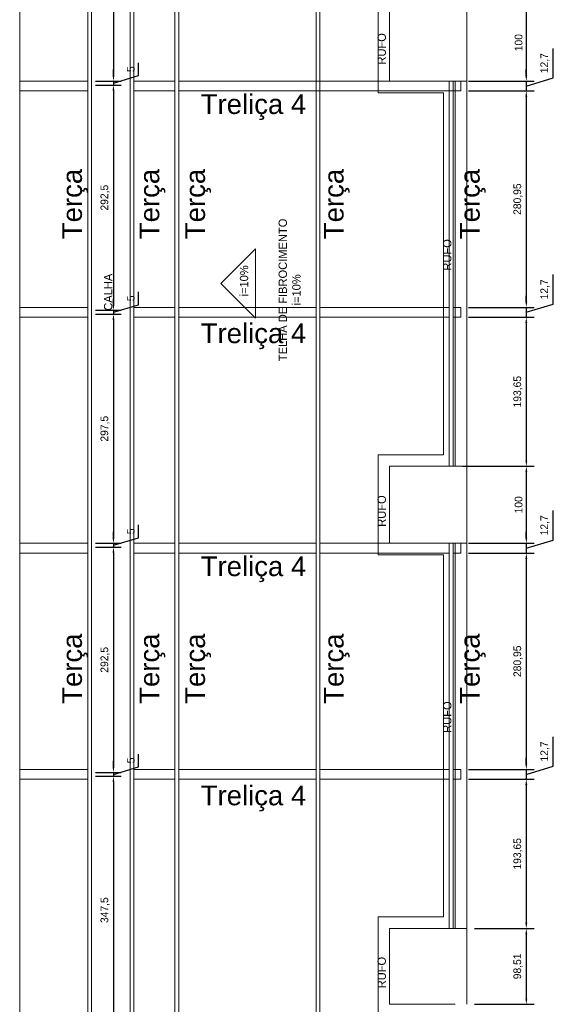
# Model space of a CAD drawing. Header units: millimetres. Extents: x -125 to 300, y 6 to 90.
# Tile 3 of 132: x -103 to -89, y 25 to 50. Entities that reach past the tile are written whole.
import ezdxf

# ---------------------------------------------------------------- set-up
doc = ezdxf.new("R2010")
doc.units = ezdxf.units.MM
for name, color, linetype, lineweight in [('ARQUITETURA', 252, 'Continuous', 18), ('COTAS', 7, 'Continuous', 9), ('Nomenclatura', 90, 'Continuous', 9), ('PERFIS METÁLICOS', 2, 'Continuous', 0), ('TERÇAS', 10, 'Continuous', 0)]:
    doc.layers.add(name, color=color, linetype=linetype, lineweight=lineweight)
doc.styles.add('ARIAL', font='arial.ttf')
doc.styles.add('Century Gothic_2', font='GOTHIC.TTF', dxfattribs={"height": 0.107783})
doc.dimstyles.new('ISO-50', dxfattribs={"dimtxt": 0.2, "dimasz": 0.15, "dimexe": 0.2, "dimexo": 0.2, "dimgap": 0.1, "dimtad": 1, "dimlfac": 50, "dimtxsty": 'Standard', "dimcen": 0.15, "dimclrd": 256, "dimadec": 0, "dimazin": 0, "dimtfac": 1, "dimtmove": 0, "dimatfit": 3, "dimfxl": 0, "dimarcsym": 0})

# ---------------------------------------------------------------- blocks, each defined once
blk = doc.blocks.new('*D25')
at = {"layer": 'COTAS', "color": 0, "lineweight": -2, "transparency": 16777216}
for p, q in [((-100.698, 54.68), (-100.03, 54.68)), ((-100.698, 48.73), (-100.03, 48.73))]:
    blk.add_line(p, q, dxfattribs=at)
at = {"layer": 'COTAS', "lineweight": -2, "transparency": 16777216}
blk.add_line((-100.23, 54.53), (-100.23, 48.88), dxfattribs=at)
at = {"layer": 'COTAS', "transparency": 16777216}
for points in [[(-100.255, 54.53), (-100.205, 54.53), (-100.23, 54.68)], [(-100.255, 48.88), (-100.205, 48.88), (-100.23, 48.73)]]:
    blk.add_solid(points, dxfattribs=at)
at = {"layer": 'Defpoints', "color": 0, "transparency": 16777216}
for p in [(-100.898, 54.68), (-100.898, 48.73), (-100.23, 48.73)]:
    blk.add_point(p, dxfattribs=at)
at = {"layer": 'COTAS', "color": 0, "transparency": 16777216, "insert": (-100.447, 51.705), "char_height": 0.2, "attachment_point": 5, "rotation": 90}
blk.add_mtext('297,5', dxfattribs=at)
blk = doc.blocks.new('*D26')
at = {"layer": 'COTAS', "lineweight": -2, "transparency": 16777216}
for p, q in [((-99.58, 48.875), (-99.58, 49.209)), ((-100.23, 48.88), (-100.23, 49.03)), ((-100.23, 48.68), (-99.58, 48.875)), ((-100.23, 48.73), (-100.23, 48.63)), ((-100.23, 48.73), (-100.23, 48.63)), ((-100.23, 48.48), (-100.23, 48.33))]:
    blk.add_line(p, q, dxfattribs=at)
at = {"layer": 'COTAS', "color": 0, "lineweight": -2, "transparency": 16777216}
for p, q in [((-100.698, 48.73), (-100.03, 48.73)), ((-100.698, 48.63), (-100.03, 48.63))]:
    blk.add_line(p, q, dxfattribs=at)
at = {"layer": 'COTAS', "transparency": 16777216}
for points in [[(-100.255, 48.88), (-100.205, 48.88), (-100.23, 48.73)], [(-100.255, 48.48), (-100.205, 48.48), (-100.23, 48.63)]]:
    blk.add_solid(points, dxfattribs=at)
at = {"layer": 'Defpoints', "color": 0, "transparency": 16777216}
for p in [(-100.898, 48.73), (-100.898, 48.63), (-100.23, 48.63)]:
    blk.add_point(p, dxfattribs=at)
at = {"layer": 'COTAS', "color": 0, "transparency": 16777216, "insert": (-99.78, 49.042), "char_height": 0.2, "attachment_point": 5, "rotation": 90}
blk.add_mtext('5', dxfattribs=at)
blk = doc.blocks.new('*D27')
at = {"layer": 'COTAS', "color": 0, "lineweight": -2, "transparency": 16777216}
for p, q in [((-100.698, 48.63), (-100.03, 48.63)), ((-100.698, 42.78), (-100.03, 42.78))]:
    blk.add_line(p, q, dxfattribs=at)
at = {"layer": 'COTAS', "lineweight": -2, "transparency": 16777216}
blk.add_line((-100.23, 48.48), (-100.23, 42.93), dxfattribs=at)
at = {"layer": 'COTAS', "transparency": 16777216}
for points in [[(-100.255, 48.48), (-100.205, 48.48), (-100.23, 48.63)], [(-100.255, 42.93), (-100.205, 42.93), (-100.23, 42.78)]]:
    blk.add_solid(points, dxfattribs=at)
at = {"layer": 'Defpoints', "color": 0, "transparency": 16777216}
for p in [(-100.898, 48.63), (-100.898, 42.78), (-100.23, 42.78)]:
    blk.add_point(p, dxfattribs=at)
at = {"layer": 'COTAS', "color": 0, "transparency": 16777216, "insert": (-100.447, 45.705), "char_height": 0.2, "attachment_point": 5, "rotation": 90}
blk.add_mtext('292,5', dxfattribs=at)
blk = doc.blocks.new('*D28')
at = {"layer": 'COTAS', "lineweight": -2, "transparency": 16777216}
for p, q in [((-99.58, 42.925), (-99.58, 43.259)), ((-100.23, 42.93), (-100.23, 43.08)), ((-100.23, 42.73), (-99.58, 42.925)), ((-100.23, 42.78), (-100.23, 42.68)), ((-100.23, 42.78), (-100.23, 42.68)), ((-100.23, 42.53), (-100.23, 42.38))]:
    blk.add_line(p, q, dxfattribs=at)
at = {"layer": 'COTAS', "color": 0, "lineweight": -2, "transparency": 16777216}
for p, q in [((-100.698, 42.78), (-100.03, 42.78)), ((-100.698, 42.68), (-100.03, 42.68))]:
    blk.add_line(p, q, dxfattribs=at)
at = {"layer": 'COTAS', "transparency": 16777216}
for points in [[(-100.255, 42.93), (-100.205, 42.93), (-100.23, 42.78)], [(-100.255, 42.53), (-100.205, 42.53), (-100.23, 42.68)]]:
    blk.add_solid(points, dxfattribs=at)
at = {"layer": 'Defpoints', "color": 0, "transparency": 16777216}
for p in [(-100.898, 42.78), (-100.898, 42.68), (-100.23, 42.68)]:
    blk.add_point(p, dxfattribs=at)
at = {"layer": 'COTAS', "color": 0, "transparency": 16777216, "insert": (-99.78, 43.092), "char_height": 0.2, "attachment_point": 5, "rotation": 90}
blk.add_mtext('5', dxfattribs=at)
blk = doc.blocks.new('*D29')
at = {"layer": 'COTAS', "color": 0, "lineweight": -2, "transparency": 16777216}
for p, q in [((-100.698, 42.68), (-100.03, 42.68)), ((-100.698, 36.73), (-100.03, 36.73))]:
    blk.add_line(p, q, dxfattribs=at)
at = {"layer": 'COTAS', "lineweight": -2, "transparency": 16777216}
blk.add_line((-100.23, 42.53), (-100.23, 36.88), dxfattribs=at)
at = {"layer": 'COTAS', "transparency": 16777216}
for points in [[(-100.255, 42.53), (-100.205, 42.53), (-100.23, 42.68)], [(-100.255, 36.88), (-100.205, 36.88), (-100.23, 36.73)]]:
    blk.add_solid(points, dxfattribs=at)
at = {"layer": 'Defpoints', "color": 0, "transparency": 16777216}
for p in [(-100.898, 42.68), (-100.898, 36.73), (-100.23, 36.73)]:
    blk.add_point(p, dxfattribs=at)
at = {"layer": 'COTAS', "color": 0, "transparency": 16777216, "insert": (-100.447, 39.705), "char_height": 0.2, "attachment_point": 5, "rotation": 90}
blk.add_mtext('297,5', dxfattribs=at)
blk = doc.blocks.new('*D30')
at = {"layer": 'COTAS', "lineweight": -2, "transparency": 16777216}
for p, q in [((-99.58, 36.875), (-99.58, 37.209)), ((-100.23, 36.88), (-100.23, 37.03)), ((-100.23, 36.68), (-99.58, 36.875)), ((-100.23, 36.73), (-100.23, 36.63)), ((-100.23, 36.73), (-100.23, 36.63)), ((-100.23, 36.48), (-100.23, 36.33))]:
    blk.add_line(p, q, dxfattribs=at)
at = {"layer": 'COTAS', "color": 0, "lineweight": -2, "transparency": 16777216}
for p, q in [((-100.698, 36.73), (-100.03, 36.73)), ((-100.698, 36.63), (-100.03, 36.63))]:
    blk.add_line(p, q, dxfattribs=at)
at = {"layer": 'COTAS', "transparency": 16777216}
for points in [[(-100.255, 36.88), (-100.205, 36.88), (-100.23, 36.73)], [(-100.255, 36.48), (-100.205, 36.48), (-100.23, 36.63)]]:
    blk.add_solid(points, dxfattribs=at)
at = {"layer": 'Defpoints', "color": 0, "transparency": 16777216}
for p in [(-100.898, 36.73), (-100.898, 36.63), (-100.23, 36.63)]:
    blk.add_point(p, dxfattribs=at)
at = {"layer": 'COTAS', "color": 0, "transparency": 16777216, "insert": (-99.78, 37.042), "char_height": 0.2, "attachment_point": 5, "rotation": 90}
blk.add_mtext('5', dxfattribs=at)
blk = doc.blocks.new('*D31')
at = {"layer": 'COTAS', "color": 0, "lineweight": -2, "transparency": 16777216}
for p, q in [((-100.698, 36.63), (-100.03, 36.63)), ((-100.698, 30.78), (-100.03, 30.78))]:
    blk.add_line(p, q, dxfattribs=at)
at = {"layer": 'COTAS', "lineweight": -2, "transparency": 16777216}
blk.add_line((-100.23, 36.48), (-100.23, 30.93), dxfattribs=at)
at = {"layer": 'COTAS', "transparency": 16777216}
for points in [[(-100.255, 36.48), (-100.205, 36.48), (-100.23, 36.63)], [(-100.255, 30.93), (-100.205, 30.93), (-100.23, 30.78)]]:
    blk.add_solid(points, dxfattribs=at)
at = {"layer": 'Defpoints', "color": 0, "transparency": 16777216}
for p in [(-100.898, 36.63), (-100.898, 30.78), (-100.23, 30.78)]:
    blk.add_point(p, dxfattribs=at)
at = {"layer": 'COTAS', "color": 0, "transparency": 16777216, "insert": (-100.447, 33.705), "char_height": 0.2, "attachment_point": 5, "rotation": 90}
blk.add_mtext('292,5', dxfattribs=at)
blk = doc.blocks.new('*D32')
at = {"layer": 'COTAS', "lineweight": -2, "transparency": 16777216}
for p, q in [((-99.58, 30.925), (-99.58, 31.259)), ((-100.23, 30.93), (-100.23, 31.08)), ((-100.23, 30.73), (-99.58, 30.925)), ((-100.23, 30.78), (-100.23, 30.68)), ((-100.23, 30.78), (-100.23, 30.68)), ((-100.23, 30.53), (-100.23, 30.38))]:
    blk.add_line(p, q, dxfattribs=at)
at = {"layer": 'COTAS', "color": 0, "lineweight": -2, "transparency": 16777216}
for p, q in [((-100.698, 30.78), (-100.03, 30.78)), ((-100.698, 30.68), (-100.03, 30.68))]:
    blk.add_line(p, q, dxfattribs=at)
at = {"layer": 'COTAS', "transparency": 16777216}
for points in [[(-100.255, 30.93), (-100.205, 30.93), (-100.23, 30.78)], [(-100.255, 30.53), (-100.205, 30.53), (-100.23, 30.68)]]:
    blk.add_solid(points, dxfattribs=at)
at = {"layer": 'Defpoints', "color": 0, "transparency": 16777216}
for p in [(-100.898, 30.78), (-100.898, 30.68), (-100.23, 30.68)]:
    blk.add_point(p, dxfattribs=at)
at = {"layer": 'COTAS', "color": 0, "transparency": 16777216, "insert": (-99.78, 31.092), "char_height": 0.2, "attachment_point": 5, "rotation": 90}
blk.add_mtext('5', dxfattribs=at)
blk = doc.blocks.new('*D33')
at = {"layer": 'COTAS', "color": 0, "lineweight": -2, "transparency": 16777216}
for p, q in [((-100.698, 30.68), (-100.03, 30.68)), ((-100.698, 23.73), (-100.03, 23.73))]:
    blk.add_line(p, q, dxfattribs=at)
at = {"layer": 'COTAS', "lineweight": -2, "transparency": 16777216}
blk.add_line((-100.23, 30.53), (-100.23, 23.88), dxfattribs=at)
at = {"layer": 'COTAS', "transparency": 16777216}
for points in [[(-100.255, 30.53), (-100.205, 30.53), (-100.23, 30.68)], [(-100.255, 23.88), (-100.205, 23.88), (-100.23, 23.73)]]:
    blk.add_solid(points, dxfattribs=at)
at = {"layer": 'Defpoints', "color": 0, "transparency": 16777216}
for p in [(-100.898, 30.68), (-100.898, 23.73), (-100.23, 23.73)]:
    blk.add_point(p, dxfattribs=at)
at = {"layer": 'COTAS', "color": 0, "transparency": 16777216, "insert": (-100.447, 27.205), "char_height": 0.2, "attachment_point": 5, "rotation": 90}
blk.add_mtext('347,5', dxfattribs=at)
blk = doc.blocks.new('*D362')
at = {"layer": 'COTAS', "color": 0, "lineweight": -2, "transparency": 16777216}
for p, q in [((-91.013, 50.73), (-89.315, 50.73)), ((-91.013, 48.73), (-89.315, 48.73))]:
    blk.add_line(p, q, dxfattribs=at)
at = {"layer": 'COTAS', "lineweight": -2, "transparency": 16777216}
blk.add_line((-89.515, 50.58), (-89.515, 48.88), dxfattribs=at)
at = {"layer": 'COTAS', "transparency": 16777216}
for points in [[(-89.54, 50.58), (-89.49, 50.58), (-89.515, 50.73)], [(-89.54, 48.88), (-89.49, 48.88), (-89.515, 48.73)]]:
    blk.add_solid(points, dxfattribs=at)
at = {"layer": 'Defpoints', "color": 0, "transparency": 16777216}
for p in [(-91.213, 50.73), (-91.213, 48.73), (-89.515, 48.73)]:
    blk.add_point(p, dxfattribs=at)
at = {"layer": 'COTAS', "color": 0, "transparency": 16777216, "insert": (-89.715, 49.73), "char_height": 0.2, "attachment_point": 5, "rotation": 90}
blk.add_mtext('100', dxfattribs=at)
blk = doc.blocks.new('*D363')
at = {"layer": 'COTAS', "lineweight": -2, "transparency": 16777216}
for p, q in [((-88.815, 48.813), (-88.815, 49.58)), ((-89.515, 48.88), (-89.515, 49.03)), ((-89.515, 48.603), (-88.815, 48.813)), ((-89.515, 48.73), (-89.515, 48.476)), ((-89.515, 48.73), (-89.515, 48.476)), ((-89.515, 48.326), (-89.515, 48.176))]:
    blk.add_line(p, q, dxfattribs=at)
at = {"layer": 'COTAS', "color": 0, "lineweight": -2, "transparency": 16777216}
for p, q in [((-91.013, 48.73), (-89.315, 48.73)), ((-91.013, 48.476), (-89.315, 48.476))]:
    blk.add_line(p, q, dxfattribs=at)
at = {"layer": 'COTAS', "transparency": 16777216}
for points in [[(-89.54, 48.88), (-89.49, 48.88), (-89.515, 48.73)], [(-89.54, 48.326), (-89.49, 48.326), (-89.515, 48.476)]]:
    blk.add_solid(points, dxfattribs=at)
at = {"layer": 'Defpoints', "color": 0, "transparency": 16777216}
for p in [(-91.213, 48.73), (-91.213, 48.476), (-89.515, 48.476)]:
    blk.add_point(p, dxfattribs=at)
at = {"layer": 'COTAS', "color": 0, "transparency": 16777216, "insert": (-89.031, 49.197), "char_height": 0.2, "attachment_point": 5, "rotation": 90}
blk.add_mtext('12,7', dxfattribs=at)
blk = doc.blocks.new('*D364')
at = {"layer": 'COTAS', "color": 0, "lineweight": -2, "transparency": 16777216}
for p, q in [((-91.013, 48.476), (-89.315, 48.476)), ((-91.013, 42.857), (-89.315, 42.857))]:
    blk.add_line(p, q, dxfattribs=at)
at = {"layer": 'COTAS', "lineweight": -2, "transparency": 16777216}
blk.add_line((-89.515, 48.326), (-89.515, 43.007), dxfattribs=at)
at = {"layer": 'COTAS', "transparency": 16777216}
for points in [[(-89.54, 48.326), (-89.49, 48.326), (-89.515, 48.476)], [(-89.54, 43.007), (-89.49, 43.007), (-89.515, 42.857)]]:
    blk.add_solid(points, dxfattribs=at)
at = {"layer": 'Defpoints', "color": 0, "transparency": 16777216}
for p in [(-91.213, 48.476), (-91.213, 42.857), (-89.515, 42.857)]:
    blk.add_point(p, dxfattribs=at)
at = {"layer": 'COTAS', "color": 0, "transparency": 16777216, "insert": (-89.731, 45.667), "char_height": 0.2, "attachment_point": 5, "rotation": 90}
blk.add_mtext('280,95', dxfattribs=at)
blk = doc.blocks.new('*D365')
at = {"layer": 'COTAS', "lineweight": -2, "transparency": 16777216}
for p, q in [((-88.815, 42.94), (-88.815, 43.707)), ((-89.515, 43.007), (-89.515, 43.157)), ((-89.515, 42.73), (-88.815, 42.94)), ((-89.515, 42.857), (-89.515, 42.603)), ((-89.515, 42.857), (-89.515, 42.603)), ((-89.515, 42.453), (-89.515, 42.303))]:
    blk.add_line(p, q, dxfattribs=at)
at = {"layer": 'COTAS', "color": 0, "lineweight": -2, "transparency": 16777216}
for p, q in [((-91.013, 42.857), (-89.315, 42.857)), ((-91.013, 42.603), (-89.315, 42.603))]:
    blk.add_line(p, q, dxfattribs=at)
at = {"layer": 'COTAS', "transparency": 16777216}
for points in [[(-89.54, 43.007), (-89.49, 43.007), (-89.515, 42.857)], [(-89.54, 42.453), (-89.49, 42.453), (-89.515, 42.603)]]:
    blk.add_solid(points, dxfattribs=at)
at = {"layer": 'Defpoints', "color": 0, "transparency": 16777216}
for p in [(-91.213, 42.857), (-91.213, 42.603), (-89.515, 42.603)]:
    blk.add_point(p, dxfattribs=at)
at = {"layer": 'COTAS', "color": 0, "transparency": 16777216, "insert": (-89.031, 43.324), "char_height": 0.2, "attachment_point": 5, "rotation": 90}
blk.add_mtext('12,7', dxfattribs=at)
blk = doc.blocks.new('*D366')
at = {"layer": 'COTAS', "color": 0, "lineweight": -2, "transparency": 16777216}
for p, q in [((-91.013, 42.603), (-89.315, 42.603)), ((-91.163, 38.73), (-89.315, 38.73))]:
    blk.add_line(p, q, dxfattribs=at)
at = {"layer": 'COTAS', "lineweight": -2, "transparency": 16777216}
blk.add_line((-89.515, 42.453), (-89.515, 38.88), dxfattribs=at)
at = {"layer": 'COTAS', "transparency": 16777216}
for points in [[(-89.54, 42.453), (-89.49, 42.453), (-89.515, 42.603)], [(-89.54, 38.88), (-89.49, 38.88), (-89.515, 38.73)]]:
    blk.add_solid(points, dxfattribs=at)
at = {"layer": 'Defpoints', "color": 0, "transparency": 16777216}
for p in [(-91.213, 42.603), (-91.363, 38.73), (-89.515, 38.73)]:
    blk.add_point(p, dxfattribs=at)
at = {"layer": 'COTAS', "color": 0, "transparency": 16777216, "insert": (-89.731, 40.667), "char_height": 0.2, "attachment_point": 5, "rotation": 90}
blk.add_mtext('193,65', dxfattribs=at)
blk = doc.blocks.new('*D367')
at = {"layer": 'COTAS', "color": 0, "lineweight": -2, "transparency": 16777216}
for p, q in [((-91.163, 38.73), (-89.315, 38.73)), ((-91.013, 36.73), (-89.315, 36.73))]:
    blk.add_line(p, q, dxfattribs=at)
at = {"layer": 'COTAS', "lineweight": -2, "transparency": 16777216}
blk.add_line((-89.515, 38.58), (-89.515, 36.88), dxfattribs=at)
at = {"layer": 'COTAS', "transparency": 16777216}
for points in [[(-89.54, 38.58), (-89.49, 38.58), (-89.515, 38.73)], [(-89.54, 36.88), (-89.49, 36.88), (-89.515, 36.73)]]:
    blk.add_solid(points, dxfattribs=at)
at = {"layer": 'Defpoints', "color": 0, "transparency": 16777216}
for p in [(-91.363, 38.73), (-91.213, 36.73), (-89.515, 36.73)]:
    blk.add_point(p, dxfattribs=at)
at = {"layer": 'COTAS', "color": 0, "transparency": 16777216, "insert": (-89.715, 37.73), "char_height": 0.2, "attachment_point": 5, "rotation": 90}
blk.add_mtext('100', dxfattribs=at)
blk = doc.blocks.new('*D368')
at = {"layer": 'COTAS', "lineweight": -2, "transparency": 16777216}
for p, q in [((-88.815, 36.813), (-88.815, 37.58)), ((-89.515, 36.88), (-89.515, 37.03)), ((-89.515, 36.603), (-88.815, 36.813)), ((-89.515, 36.73), (-89.515, 36.476)), ((-89.515, 36.73), (-89.515, 36.476)), ((-89.515, 36.326), (-89.515, 36.176))]:
    blk.add_line(p, q, dxfattribs=at)
at = {"layer": 'COTAS', "color": 0, "lineweight": -2, "transparency": 16777216}
for p, q in [((-91.013, 36.73), (-89.315, 36.73)), ((-91.013, 36.476), (-89.315, 36.476))]:
    blk.add_line(p, q, dxfattribs=at)
at = {"layer": 'COTAS', "transparency": 16777216}
for points in [[(-89.54, 36.88), (-89.49, 36.88), (-89.515, 36.73)], [(-89.54, 36.326), (-89.49, 36.326), (-89.515, 36.476)]]:
    blk.add_solid(points, dxfattribs=at)
at = {"layer": 'Defpoints', "color": 0, "transparency": 16777216}
for p in [(-91.213, 36.73), (-91.213, 36.476), (-89.515, 36.476)]:
    blk.add_point(p, dxfattribs=at)
at = {"layer": 'COTAS', "color": 0, "transparency": 16777216, "insert": (-89.031, 37.197), "char_height": 0.2, "attachment_point": 5, "rotation": 90}
blk.add_mtext('12,7', dxfattribs=at)
blk = doc.blocks.new('*D369')
at = {"layer": 'COTAS', "color": 0, "lineweight": -2, "transparency": 16777216}
for p, q in [((-91.013, 36.476), (-89.315, 36.476)), ((-91.013, 30.857), (-89.315, 30.857))]:
    blk.add_line(p, q, dxfattribs=at)
at = {"layer": 'COTAS', "lineweight": -2, "transparency": 16777216}
blk.add_line((-89.515, 36.326), (-89.515, 31.007), dxfattribs=at)
at = {"layer": 'COTAS', "transparency": 16777216}
for points in [[(-89.54, 36.326), (-89.49, 36.326), (-89.515, 36.476)], [(-89.54, 31.007), (-89.49, 31.007), (-89.515, 30.857)]]:
    blk.add_solid(points, dxfattribs=at)
at = {"layer": 'Defpoints', "color": 0, "transparency": 16777216}
for p in [(-91.213, 36.476), (-91.213, 30.857), (-89.515, 30.857)]:
    blk.add_point(p, dxfattribs=at)
at = {"layer": 'COTAS', "color": 0, "transparency": 16777216, "insert": (-89.731, 33.667), "char_height": 0.2, "attachment_point": 5, "rotation": 90}
blk.add_mtext('280,95', dxfattribs=at)
blk = doc.blocks.new('*D370')
at = {"layer": 'COTAS', "lineweight": -2, "transparency": 16777216}
for p, q in [((-88.815, 30.94), (-88.815, 31.707)), ((-89.515, 31.007), (-89.515, 31.157)), ((-89.515, 30.73), (-88.815, 30.94)), ((-89.515, 30.857), (-89.515, 30.603)), ((-89.515, 30.857), (-89.515, 30.603)), ((-89.515, 30.453), (-89.515, 30.303))]:
    blk.add_line(p, q, dxfattribs=at)
at = {"layer": 'COTAS', "color": 0, "lineweight": -2, "transparency": 16777216}
for p, q in [((-91.013, 30.857), (-89.315, 30.857)), ((-91.013, 30.603), (-89.315, 30.603))]:
    blk.add_line(p, q, dxfattribs=at)
at = {"layer": 'COTAS', "transparency": 16777216}
for points in [[(-89.54, 31.007), (-89.49, 31.007), (-89.515, 30.857)], [(-89.54, 30.453), (-89.49, 30.453), (-89.515, 30.603)]]:
    blk.add_solid(points, dxfattribs=at)
at = {"layer": 'Defpoints', "color": 0, "transparency": 16777216}
for p in [(-91.213, 30.857), (-91.213, 30.603), (-89.515, 30.603)]:
    blk.add_point(p, dxfattribs=at)
at = {"layer": 'COTAS', "color": 0, "transparency": 16777216, "insert": (-89.031, 31.324), "char_height": 0.2, "attachment_point": 5, "rotation": 90}
blk.add_mtext('12,7', dxfattribs=at)
blk = doc.blocks.new('*D371')
at = {"layer": 'COTAS', "color": 0, "lineweight": -2, "transparency": 16777216}
for p, q in [((-91.013, 30.603), (-89.315, 30.603)), ((-90.863, 26.73), (-89.315, 26.73))]:
    blk.add_line(p, q, dxfattribs=at)
at = {"layer": 'COTAS', "lineweight": -2, "transparency": 16777216}
blk.add_line((-89.515, 30.453), (-89.515, 26.88), dxfattribs=at)
at = {"layer": 'COTAS', "transparency": 16777216}
for points in [[(-89.54, 30.453), (-89.49, 30.453), (-89.515, 30.603)], [(-89.54, 26.88), (-89.49, 26.88), (-89.515, 26.73)]]:
    blk.add_solid(points, dxfattribs=at)
at = {"layer": 'Defpoints', "color": 0, "transparency": 16777216}
for p in [(-91.213, 30.603), (-91.063, 26.73), (-89.515, 26.73)]:
    blk.add_point(p, dxfattribs=at)
at = {"layer": 'COTAS', "color": 0, "transparency": 16777216, "insert": (-89.731, 28.667), "char_height": 0.2, "attachment_point": 5, "rotation": 90}
blk.add_mtext('193,65', dxfattribs=at)
blk = doc.blocks.new('*D372')
at = {"layer": 'COTAS', "color": 0, "lineweight": -2, "transparency": 16777216}
for p, q in [((-90.863, 26.73), (-89.315, 26.73)), ((-90.863, 24.76), (-89.315, 24.76))]:
    blk.add_line(p, q, dxfattribs=at)
at = {"layer": 'COTAS', "lineweight": -2, "transparency": 16777216}
blk.add_line((-89.515, 26.58), (-89.515, 24.91), dxfattribs=at)
at = {"layer": 'COTAS', "transparency": 16777216}
for points in [[(-89.54, 26.58), (-89.49, 26.58), (-89.515, 26.73)], [(-89.54, 24.91), (-89.49, 24.91), (-89.515, 24.76)]]:
    blk.add_solid(points, dxfattribs=at)
at = {"layer": 'Defpoints', "color": 0, "transparency": 16777216}
for p in [(-91.063, 26.73), (-91.063, 24.76), (-89.515, 24.76)]:
    blk.add_point(p, dxfattribs=at)
at = {"layer": 'COTAS', "color": 0, "transparency": 16777216, "insert": (-89.731, 25.745), "char_height": 0.2, "attachment_point": 5, "rotation": 90}
blk.add_mtext('98,51', dxfattribs=at)

msp = doc.modelspace()

# ---------------------------------------------------------------- linework, layer by layer
at = {"layer": 'ARQUITETURA'}
for p, q in [((-93.36295, 51.03032), (-93.36295, 48.43032)), ((-93.06295, 48.73032), (-93.06295, 50.73032)), ((-93.06295, 48.73032), (-93.06295, 50.73032)), ((-91.06295, 50.73032), (-91.06295, 48.73032)), ((-93.06295, 48.73032), (-91.36295, 48.73032)), ((-91.06295, 48.73032), (-93.06295, 48.73032)), ((-91.36295, 48.73032), (-91.36295, 38.73032)), ((-91.06295, 48.73032), (-91.06295, 38.73032)), ((-93.36295, 48.43032), (-91.66295, 48.43032)), ((-91.66295, 48.43032), (-91.66295, 39.03032)), ((-96.53994, 44.37436), (-97.43994, 43.47436)), ((-96.53994, 44.37436), (-96.53994, 42.57436)), ((-96.53994, 42.57436), (-97.43994, 43.47436)), ((-91.66295, 39.03032), (-93.36295, 39.03032)), ((-93.36295, 39.03032), (-93.36295, 36.43032)), ((-93.06295, 38.73032), (-93.06295, 36.73032)), ((-93.06295, 38.73032), (-91.36295, 38.73032)), ((-93.06295, 38.73032), (-91.06295, 38.73032)), ((-93.06295, 36.73032), (-93.06295, 38.73032)), ((-91.06295, 38.73032), (-91.06295, 36.73032)), ((-91.36295, 36.73032), (-93.06295, 36.73032)), ((-91.06295, 36.73032), (-93.06295, 36.73032)), ((-91.36295, 36.73032), (-91.36295, 26.73032)), ((-91.06295, 36.73032), (-91.06295, 26.73032)), ((-93.36295, 36.43032), (-91.66295, 36.43032)), ((-91.66295, 36.43032), (-91.66295, 27.03032)), ((-91.66295, 27.03032), (-93.36295, 27.03032)), ((-93.36295, 27.03032), (-93.36295, 24.46016)), ((-93.06295, 26.73032), (-91.36295, 26.73032)), ((-93.06295, 26.73032), (-93.06295, 24.76016)), ((-93.06295, 26.73032), (-91.06295, 26.73032)), ((-93.06295, 24.76016), (-93.06295, 26.73032)), ((-91.06295, 26.73032), (-91.06295, 24.76016)), ((-93.06295, 24.76016), (-91.36295, 24.76016))]:
    msp.add_line(p, q, dxfattribs=at)
at = {"layer": 'PERFIS METÁLICOS'}
for p, q in [((-102.66295, 48.73032), (-100.89795, 48.73032)), ((-99.69795, 48.73032), (-98.63295, 48.73032)), ((-98.53295, 48.73032), (-91.21295, 48.73032)), ((-91.21295, 48.47632), (-91.21295, 48.73032)), ((-102.66295, 48.47632), (-100.89795, 48.47632)), ((-99.69795, 48.47632), (-98.63295, 48.47632)), ((-98.53295, 48.47632), (-91.21295, 48.47632)), ((-102.66295, 42.85732), (-100.89795, 42.85732)), ((-99.69795, 42.85732), (-98.63295, 42.85732)), ((-98.53295, 42.85732), (-94.97295, 42.85732)), ((-94.87295, 42.85732), (-91.51295, 42.85732)), ((-91.41295, 42.85732), (-91.21295, 42.85732)), ((-91.21295, 42.60332), (-91.21295, 42.85732)), ((-102.66295, 42.60332), (-100.89795, 42.60332)), ((-99.69795, 42.60332), (-98.63295, 42.60332)), ((-98.53295, 42.60332), (-94.97295, 42.60332)), ((-94.87295, 42.60332), (-91.51295, 42.60332)), ((-91.41295, 42.60332), (-91.21295, 42.60332)), ((-102.66295, 36.73032), (-100.89795, 36.73032)), ((-99.69795, 36.73032), (-98.63295, 36.73032)), ((-98.53295, 36.73032), (-94.97295, 36.73032)), ((-94.87295, 36.73032), (-91.21295, 36.73032)), ((-91.21295, 36.47632), (-91.21295, 36.73032)), ((-102.66295, 36.47632), (-100.89795, 36.47632)), ((-99.69795, 36.47632), (-98.63295, 36.47632)), ((-98.53295, 36.47632), (-94.97295, 36.47632)), ((-94.87295, 36.47632), (-91.51295, 36.47632)), ((-91.41295, 36.47632), (-91.21295, 36.47632)), ((-102.66295, 30.85732), (-100.89795, 30.85732)), ((-99.69795, 30.85732), (-98.63295, 30.85732)), ((-98.53295, 30.85732), (-94.97295, 30.85732)), ((-94.87295, 30.85732), (-91.51295, 30.85732)), ((-91.41295, 30.85732), (-91.21295, 30.85732)), ((-91.21295, 30.60332), (-91.21295, 30.85732)), ((-102.66295, 30.60332), (-100.89795, 30.60332)), ((-99.69795, 30.60332), (-98.63295, 30.60332)), ((-98.53295, 30.60332), (-94.97295, 30.60332)), ((-94.87295, 30.60332), (-91.51295, 30.60332)), ((-91.41295, 30.60332), (-91.21295, 30.60332))]:
    msp.add_line(p, q, dxfattribs=at)
at = {"layer": 'TERÇAS'}
for p, q in [((-102.66295, 14.05016), (-102.66295, 74.13032)), ((-100.89795, 14.05016), (-100.89795, 74.13032)), ((-100.79795, 14.05016), (-100.79795, 74.13032)), ((-99.79795, 14.05016), (-99.79795, 74.13032)), ((-99.69795, 14.05016), (-99.69795, 74.13032)), ((-98.63295, 14.05016), (-98.63295, 74.13032)), ((-98.53295, 14.05016), (-98.53295, 74.13032)), ((-94.97295, 14.05016), (-94.97295, 74.13032)), ((-94.87295, 14.05016), (-94.87295, 74.13032)), ((-91.51295, 38.73032), (-91.51295, 48.73032)), ((-91.51295, 48.73032), (-91.41295, 48.73032)), ((-91.41295, 38.73032), (-91.41295, 48.73032)), ((-91.51295, 38.73032), (-91.41295, 38.73032)), ((-91.51295, 26.73032), (-91.51295, 36.73032)), ((-91.51295, 36.73032), (-91.41295, 36.73032)), ((-91.41295, 26.73032), (-91.41295, 36.73032)), ((-91.51295, 26.73032), (-91.41295, 26.73032))]:
    msp.add_line(p, q, dxfattribs=at)

# ---------------------------------------------------------------- texts
at = {"layer": 'ARQUITETURA', "rotation": 90, "line_spacing_factor": 0.984117, "style": 'Century Gothic_2'}
for s, insert, char_height, width, attachment_point in [('RUFO', (-93.37571, 49.16044), 0.215567, 0.9261, 1), ('TELHA DE FIBROCIMENTO\\Pi=10%', (-95.94372, 43.31109), 0.2155668, 4.2498, 2), ('RUFO', (-91.67571, 43.81044), 0.215567, 0.9261, 1), ('i=10%', (-96.94889, 43.94874), 0.215567, 0.9531, 3), ('CALHA', (-100.47479, 42.7696), 0.215567, 1.2231, 1), ('RUFO', (-93.37571, 37.16044), 0.215567, 0.9261, 1), ('RUFO', (-91.67571, 31.81044), 0.215567, 0.9261, 1), ('RUFO', (-93.37571, 25.17536), 0.215567, 0.9261, 1)]:
    msp.add_mtext(s, dxfattribs=dict(at, insert=insert, char_height=char_height, width=width, attachment_point=attachment_point))
at = {"layer": 'Nomenclatura', "char_height": 0.5113278, "width": 22.1468295, "attachment_point": 1, "style": 'ARIAL'}
for insert in [(-97.96534, 48.38945), (-97.96534, 42.43945), (-97.96534, 36.38945), (-97.96534, 30.43945)]:
    msp.add_mtext('{\\f@Arial Unicode MS|b0|i0|c0|p34;Treliça 4}', dxfattribs=dict(at, insert=insert))
at = {"layer": 'Nomenclatura', "char_height": 0.5113278, "width": 22.1468295, "attachment_point": 1, "rotation": 90, "style": 'ARIAL'}
for insert in [(-101.5595, 44.62777), (-99.55254, 44.62777), (-98.36509, 44.62777), (-94.76929, 44.62777), (-91.23675, 44.62777), (-101.5595, 32.56259), (-99.55254, 32.56259), (-98.36509, 32.56259), (-94.76929, 32.56259), (-91.23675, 32.56259)]:
    msp.add_mtext('{\\f@Arial Unicode MS|b0|i0|c0|p34;Terça}', dxfattribs=dict(at, insert=insert))

# ---------------------------------------------------------------- dimensions: what is measured, and where the dimension line sits
at = {"layer": 'COTAS'}
for base, p1, p2, picture, middle in [((-100.23046, 48.73032), (-100.89795, 54.68032), (-100.89795, 48.73032), '*D25', (-100.44713, 51.70532)), ((-89.51465, 48.73032), (-91.21295, 50.73032), (-91.21295, 48.73032), '*D362', (-89.71465, 49.73032)), ((-89.51465, 48.47632), (-91.21295, 48.73032), (-91.21295, 48.47632), '*D363', (-89.03132, 48.91332)), ((-100.23046, 48.63032), (-100.89795, 48.73032), (-100.89795, 48.63032), '*D26', (-99.78046, 48.97532)), ((-100.23046, 42.78032), (-100.89795, 48.63032), (-100.89795, 42.78032), '*D27', (-100.44713, 45.70532)), ((-89.51465, 42.85732), (-91.21295, 48.47632), (-91.21295, 42.85732), '*D364', (-89.73132, 45.66682)), ((-89.51465, 42.60332), (-91.21295, 42.85732), (-91.21295, 42.60332), '*D365', (-89.03132, 43.04032)), ((-100.23046, 42.68032), (-100.89795, 42.78032), (-100.89795, 42.68032), '*D28', (-99.78046, 43.02532)), ((-100.23046, 36.73032), (-100.89795, 42.68032), (-100.89795, 36.73032), '*D29', (-100.44713, 39.70532)), ((-89.51465, 38.73032), (-91.21295, 42.60332), (-91.36295, 38.73032), '*D366', (-89.73132, 40.66682)), ((-89.51465, 36.73032), (-91.36295, 38.73032), (-91.21295, 36.73032), '*D367', (-89.71465, 37.73032)), ((-89.51465, 36.47632), (-91.21295, 36.73032), (-91.21295, 36.47632), '*D368', (-89.03132, 36.91332)), ((-100.23046, 36.63032), (-100.89795, 36.73032), (-100.89795, 36.63032), '*D30', (-99.78046, 36.97532)), ((-100.23046, 30.78032), (-100.89795, 36.63032), (-100.89795, 30.78032), '*D31', (-100.44713, 33.70532)), ((-89.51465, 30.85732), (-91.21295, 36.47632), (-91.21295, 30.85732), '*D369', (-89.73132, 33.66682)), ((-89.51465, 30.60332), (-91.21295, 30.85732), (-91.21295, 30.60332), '*D370', (-89.03132, 31.04032)), ((-100.23046, 30.68032), (-100.89795, 30.78032), (-100.89795, 30.68032), '*D32', (-99.78046, 31.02532)), ((-100.23046, 23.73033), (-100.89795, 30.68032), (-100.89795, 23.73033), '*D33', (-100.44713, 27.20533)), ((-89.51465, 26.73032), (-91.21295, 30.60332), (-91.06295, 26.73032), '*D371', (-89.73132, 28.66682)), ((-89.51465, 24.76016), (-91.06295, 26.73032), (-91.06295, 24.76016), '*D372', (-89.73132, 25.74524))]:
    dim = msp.add_linear_dim(base=base, p1=p1, p2=p2, angle=90, dimstyle='ISO-50', override={"dimtmove": 1}, dxfattribs=at)
    dim.commit()
    dim.dimension.update_dxf_attribs({"geometry": picture, "text_midpoint": middle})

doc.saveas('drawing.dxf')
